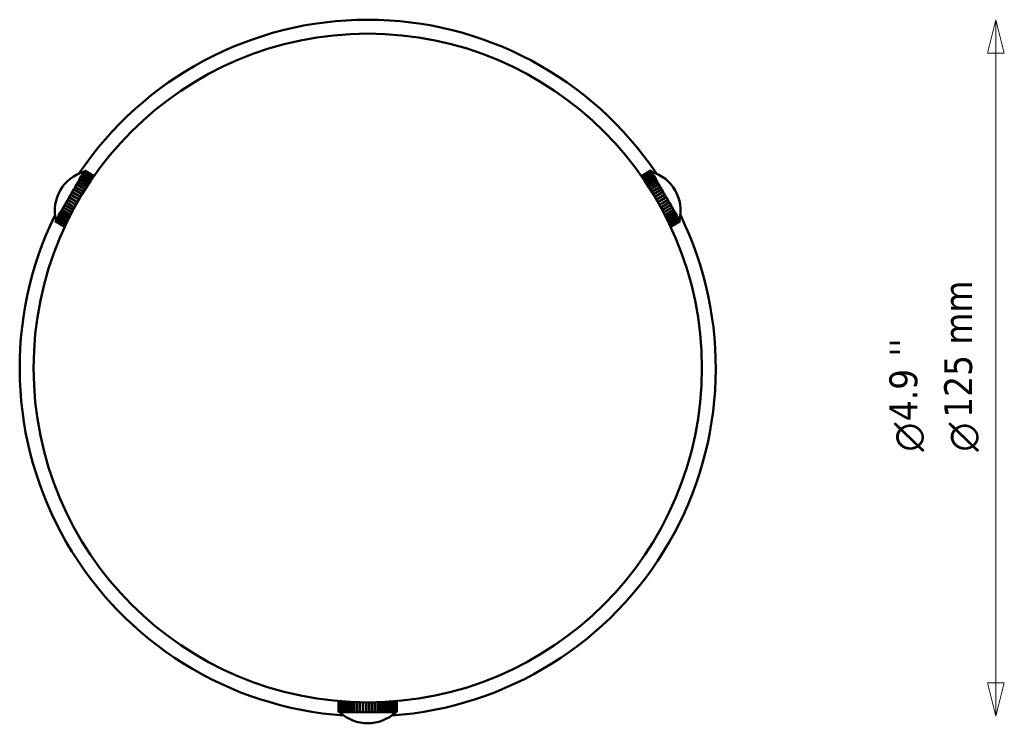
# Model space of a CAD drawing. Header units: millimetres. Extents: x 44 to 384, y 91 to 426.
# Tile 2 of 3: x 44 to 221, y 300 to 426. Entities that reach past the tile are written whole.
import ezdxf

# ---------------------------------------------------------------- set-up
doc = ezdxf.new("R2010")
doc.units = ezdxf.units.MM
doc.header["$LTSCALE"] = 2
for name, color, linetype, lineweight in [('Symbol (ISO)', 7, 'Continuous', 50), ('Widoczne (ISO)', 7, 'Continuous', 50), ('Wymiar (ISO)', 7, 'Continuous', 18)]:
    doc.layers.add(name, color=color, linetype=linetype, lineweight=lineweight)
doc.styles.add('Styl tekstu32', font='AIGDT___.TTF')
doc.styles.add('Tekst notatki (ISO)', font='tahoma.ttf')

msp = doc.modelspace()

# ---------------------------------------------------------------- linework, layer by layer
at = {"layer": 'Widoczne (ISO)'}
for p, q in [((55.42, 398.01), (55.28, 397.75)), ((55.42, 398.01), (55.44, 398.03)), ((57.08, 397.05), (55.42, 398.01)), ((55.56, 398.25), (55.44, 398.03)), ((55.44, 398.03), (57.09, 397.08)), ((55.56, 398.25), (55.57, 398.27)), ((57.24, 397.28), (55.56, 398.25)), ((55.68, 398.45), (55.57, 398.27)), ((55.57, 398.27), (57.25, 397.3)), ((55.76, 398.59), (55.68, 398.46)), ((55.68, 398.46), (57.37, 397.49)), ((55.68, 398.45), (55.68, 398.46)), ((57.36, 397.47), (55.68, 398.45)), ((55.76, 398.59), (55.77, 398.61)), ((57.46, 397.61), (55.76, 398.59)), ((55.82, 398.7), (55.77, 398.61)), ((55.77, 398.61), (57.47, 397.62)), ((55.85, 398.75), (55.82, 398.7)), ((57.53, 397.71), (55.82, 398.7)), ((55.82, 398.7), (57.53, 397.72)), ((55.82, 398.7), (55.82, 398.7)), ((57.56, 397.76), (55.85, 398.75)), ((55.85, 398.75), (57.57, 397.76)), ((55.85, 398.75), (55.85, 398.75)), ((155.84, 397.76), (157.56, 398.75)), ((157.56, 398.75), (155.84, 397.76)), ((155.87, 397.72), (157.58, 398.7)), ((157.59, 398.7), (155.88, 397.71)), ((155.94, 397.62), (157.64, 398.61)), ((157.65, 398.59), (155.94, 397.61)), ((156.03, 397.49), (157.72, 398.46)), ((157.73, 398.45), (156.04, 397.47)), ((156.16, 397.3), (157.83, 398.27)), ((157.84, 398.25), (156.17, 397.28)), ((156.31, 397.08), (157.97, 398.03)), ((157.98, 398.01), (156.33, 397.05)), ((157.56, 398.75), (157.56, 398.75)), ((157.58, 398.7), (157.56, 398.75)), ((157.59, 398.7), (157.58, 398.7)), ((157.64, 398.61), (157.59, 398.7)), ((157.65, 398.59), (157.64, 398.61)), ((157.72, 398.46), (157.65, 398.59)), ((157.73, 398.45), (157.72, 398.46)), ((157.83, 398.27), (157.73, 398.45)), ((157.84, 398.25), (157.83, 398.27)), ((157.97, 398.03), (157.84, 398.25)), ((157.98, 398.01), (157.97, 398.03)), ((158.13, 397.75), (157.98, 398.01)), ((54.41, 396.25), (54.18, 395.86)), ((54.41, 396.25), (54.43, 396.29)), ((55.96, 395.35), (54.41, 396.25)), ((54.65, 396.66), (54.43, 396.29)), ((54.43, 396.29), (55.99, 395.39)), ((54.65, 396.66), (54.67, 396.7)), ((56.22, 395.76), (54.65, 396.66)), ((54.87, 397.05), (54.67, 396.7)), ((54.67, 396.7), (56.24, 395.79)), ((54.87, 397.05), (54.89, 397.09)), ((56.46, 396.13), (54.87, 397.05)), ((55.08, 397.41), (54.89, 397.09)), ((54.89, 397.09), (56.49, 396.16)), ((55.08, 397.41), (55.09, 397.44)), ((56.69, 396.48), (55.08, 397.41)), ((55.26, 397.73), (55.09, 397.44)), ((55.09, 397.44), (56.71, 396.5)), ((55.26, 397.73), (55.28, 397.75)), ((56.9, 396.78), (55.26, 397.73)), ((55.28, 397.75), (56.91, 396.81)), ((156.49, 396.81), (158.13, 397.75)), ((158.15, 397.73), (156.51, 396.78)), ((156.7, 396.5), (158.31, 397.44)), ((158.33, 397.41), (156.72, 396.48)), ((156.92, 396.16), (158.52, 397.09)), ((158.54, 397.05), (156.94, 396.13)), ((157.16, 395.79), (158.74, 396.7)), ((158.76, 396.66), (157.19, 395.76)), ((157.42, 395.39), (158.98, 396.29)), ((159, 396.25), (157.44, 395.35)), ((158.15, 397.73), (158.13, 397.75)), ((158.31, 397.44), (158.15, 397.73)), ((158.33, 397.41), (158.31, 397.44)), ((158.52, 397.09), (158.33, 397.41)), ((158.54, 397.05), (158.52, 397.09)), ((158.74, 396.7), (158.54, 397.05)), ((158.76, 396.66), (158.74, 396.7)), ((158.98, 396.29), (158.76, 396.66)), ((159, 396.25), (158.98, 396.29)), ((159.23, 395.86), (159, 396.25)), ((53.35, 394.42), (53.1, 393.99)), ((53.35, 394.42), (53.36, 394.44)), ((54.87, 393.55), (53.35, 394.42)), ((53.36, 394.44), (53.38, 394.46)), ((53.36, 394.44), (54.88, 393.57)), ((53.62, 394.89), (53.38, 394.46)), ((53.38, 394.46), (54.89, 393.59)), ((53.62, 394.89), (53.65, 394.94)), ((55.15, 394.02), (53.62, 394.89)), ((53.89, 395.36), (53.65, 394.94)), ((53.65, 394.94), (55.17, 394.06)), ((53.89, 395.36), (53.92, 395.4)), ((55.42, 394.48), (53.89, 395.36)), ((54.16, 395.81), (53.92, 395.4)), ((53.92, 395.4), (55.45, 394.52)), ((54.16, 395.81), (54.18, 395.86)), ((55.7, 394.93), (54.16, 395.81)), ((54.18, 395.86), (55.72, 394.97)), ((157.69, 394.97), (159.23, 395.86)), ((159.25, 395.81), (157.71, 394.93)), ((157.96, 394.52), (159.49, 395.4)), ((159.51, 395.36), (157.98, 394.48)), ((158.24, 394.06), (159.76, 394.94)), ((159.78, 394.89), (158.26, 394.02)), ((158.51, 393.59), (160.03, 394.46)), ((158.53, 393.57), (160.04, 394.44)), ((160.06, 394.42), (158.54, 393.55)), ((159.25, 395.81), (159.23, 395.86)), ((159.49, 395.4), (159.25, 395.81)), ((159.51, 395.36), (159.49, 395.4)), ((159.76, 394.94), (159.51, 395.36)), ((159.78, 394.89), (159.76, 394.94)), ((160.03, 394.46), (159.78, 394.89)), ((160.04, 394.44), (160.03, 394.46)), ((160.04, 394.44), (160.06, 394.42)), ((160.31, 393.99), (160.06, 394.42)), ((52.27, 392.55), (52.04, 392.16)), ((52.3, 392.59), (52.27, 392.55)), ((53.81, 391.66), (52.27, 392.55)), ((52.53, 393), (52.3, 392.59)), ((52.3, 392.59), (53.84, 391.7)), ((52.56, 393.05), (52.53, 393)), ((54.06, 392.12), (52.53, 393)), ((52.8, 393.47), (52.56, 393.05)), ((52.56, 393.05), (54.09, 392.16)), ((52.83, 393.51), (52.8, 393.47)), ((54.32, 392.59), (52.8, 393.47)), ((53.08, 393.94), (52.83, 393.51)), ((52.83, 393.51), (54.35, 392.64)), ((53.09, 393.97), (53.08, 393.94)), ((54.59, 393.07), (53.08, 393.94)), ((53.09, 393.97), (53.1, 393.99)), ((54.61, 393.09), (53.09, 393.97)), ((53.1, 393.99), (54.62, 393.11)), ((158.79, 393.11), (160.31, 393.99)), ((160.32, 393.97), (158.8, 393.09)), ((160.33, 393.94), (158.81, 393.07)), ((159.06, 392.64), (160.58, 393.51)), ((160.6, 393.47), (159.08, 392.59)), ((159.32, 392.16), (160.85, 393.05)), ((160.87, 393), (159.34, 392.12)), ((159.57, 391.7), (161.11, 392.59)), ((161.13, 392.55), (159.59, 391.66)), ((160.31, 393.99), (160.32, 393.97)), ((160.32, 393.97), (160.33, 393.94)), ((160.58, 393.51), (160.33, 393.94)), ((160.58, 393.51), (160.6, 393.47)), ((160.85, 393.05), (160.6, 393.47)), ((160.85, 393.05), (160.87, 393)), ((161.11, 392.59), (160.87, 393)), ((161.11, 392.59), (161.13, 392.55)), ((161.36, 392.16), (161.13, 392.55)), ((51.36, 390.97), (51.19, 390.68)), ((51.38, 391), (51.36, 390.97)), ((52.98, 390.04), (51.36, 390.97)), ((51.56, 391.32), (51.38, 391)), ((51.38, 391), (52.99, 390.07)), ((51.58, 391.36), (51.56, 391.32)), ((53.16, 390.4), (51.56, 391.32)), ((51.78, 391.71), (51.58, 391.36)), ((51.58, 391.36), (53.18, 390.44)), ((51.81, 391.74), (51.78, 391.71)), ((53.36, 390.8), (51.78, 391.71)), ((52.02, 392.12), (51.81, 391.74)), ((51.81, 391.74), (53.38, 390.83)), ((52.04, 392.16), (52.02, 392.12)), ((53.58, 391.22), (52.02, 392.12)), ((52.04, 392.16), (53.6, 391.26)), ((159.81, 391.26), (161.36, 392.16)), ((161.38, 392.12), (159.83, 391.22)), ((160.03, 390.83), (161.6, 391.74)), ((161.62, 391.71), (160.05, 390.8)), ((160.23, 390.44), (161.82, 391.36)), ((161.84, 391.32), (160.25, 390.4)), ((160.42, 390.07), (162.03, 391)), ((162.05, 390.97), (160.43, 390.04)), ((161.36, 392.16), (161.38, 392.12)), ((161.6, 391.74), (161.38, 392.12)), ((161.6, 391.74), (161.62, 391.71)), ((161.82, 391.36), (161.62, 391.71)), ((161.82, 391.36), (161.84, 391.32)), ((162.03, 391), (161.84, 391.32)), ((162.03, 391), (162.05, 390.97)), ((162.21, 390.68), (162.05, 390.97)), ((50.63, 389.7), (50.6, 389.66)), ((50.6, 389.66), (50.6, 389.66)), ((52.32, 388.67), (50.6, 389.66)), ((50.6, 389.66), (52.32, 388.67)), ((50.68, 389.8), (50.63, 389.71)), ((50.63, 389.71), (50.63, 389.7)), ((50.63, 389.71), (52.34, 388.72)), ((52.34, 388.72), (50.63, 389.7)), ((50.69, 389.81), (50.68, 389.8)), ((52.39, 388.82), (50.68, 389.8)), ((50.77, 389.95), (50.69, 389.81)), ((50.69, 389.81), (52.39, 388.83)), ((50.78, 389.96), (50.77, 389.95)), ((52.46, 388.97), (50.77, 389.95)), ((50.88, 390.14), (50.78, 389.96)), ((50.78, 389.96), (52.47, 388.99)), ((50.89, 390.16), (50.88, 390.14)), ((52.55, 389.17), (50.88, 390.14)), ((51.02, 390.37), (50.89, 390.16)), ((50.89, 390.16), (52.56, 389.19)), ((51.03, 390.4), (51.02, 390.37)), ((52.67, 389.42), (51.02, 390.37)), ((51.18, 390.65), (51.03, 390.4)), ((51.03, 390.4), (52.68, 389.44)), ((51.19, 390.68), (51.18, 390.65)), ((52.81, 389.71), (51.18, 390.65)), ((51.19, 390.68), (52.83, 389.74)), ((160.58, 389.74), (162.21, 390.68)), ((162.23, 390.65), (160.59, 389.71)), ((160.72, 389.44), (162.38, 390.4)), ((162.39, 390.37), (160.73, 389.42)), ((160.84, 389.19), (162.52, 390.16)), ((162.53, 390.14), (160.85, 389.17)), ((160.94, 388.99), (162.63, 389.96)), ((162.64, 389.95), (160.95, 388.97)), ((161.01, 388.83), (162.72, 389.81)), ((162.72, 389.8), (161.02, 388.82)), ((161.06, 388.72), (162.77, 389.71)), ((162.78, 389.7), (161.07, 388.72)), ((161.09, 388.67), (162.8, 389.66)), ((162.81, 389.66), (161.09, 388.67)), ((162.21, 390.68), (162.23, 390.65)), ((162.38, 390.4), (162.23, 390.65)), ((162.38, 390.4), (162.39, 390.37)), ((162.52, 390.16), (162.39, 390.37)), ((162.52, 390.16), (162.53, 390.14)), ((162.63, 389.96), (162.53, 390.14)), ((162.63, 389.96), (162.64, 389.95)), ((162.72, 389.81), (162.64, 389.95)), ((162.72, 389.81), (162.72, 389.8)), ((162.77, 389.71), (162.72, 389.8)), ((162.77, 389.71), (162.78, 389.7)), ((162.8, 389.66), (162.78, 389.7)), ((162.8, 389.66), (162.81, 389.66)), ((101.45, 301.58), (101.45, 303.56)), ((101.46, 303.56), (101.46, 301.58)), ((101.51, 301.58), (101.51, 303.55)), ((101.52, 303.55), (101.52, 301.58)), ((101.62, 301.58), (101.62, 303.54)), ((101.63, 303.54), (101.63, 301.58)), ((101.79, 301.58), (101.79, 303.53)), ((101.81, 303.53), (101.81, 301.58)), ((102.01, 301.58), (102.01, 303.51)), ((102.03, 303.51), (102.03, 301.58)), ((102.28, 301.58), (102.28, 303.49)), ((102.31, 303.49), (102.31, 301.58)), ((102.6, 301.58), (102.6, 303.47)), ((102.63, 303.47), (102.63, 301.58)), ((102.97, 301.58), (102.97, 303.45)), ((103, 303.44), (103, 301.58)), ((103.38, 301.58), (103.38, 303.42)), ((103.42, 303.42), (103.42, 301.58)), ((103.82, 301.58), (103.82, 303.4)), ((103.86, 303.4), (103.86, 301.58)), ((104.29, 301.58), (104.29, 303.38)), ((104.34, 303.38), (104.34, 301.58)), ((104.8, 301.58), (104.8, 303.36)), ((104.84, 303.36), (104.84, 301.58)), ((105.32, 301.58), (105.32, 303.34)), ((105.37, 303.34), (105.37, 301.58)), ((105.86, 301.58), (105.86, 303.33)), ((105.91, 303.33), (105.91, 301.58)), ((106.4, 301.58), (106.4, 303.33)), ((106.43, 301.58), (106.43, 303.33)), ((106.45, 303.33), (106.45, 301.58)), ((106.95, 301.58), (106.95, 303.33)), ((106.98, 303.33), (106.98, 301.58)), ((107, 303.33), (107, 301.58)), ((107.5, 301.58), (107.5, 303.33)), ((107.55, 303.33), (107.55, 301.58)), ((108.04, 301.58), (108.04, 303.34)), ((108.09, 303.34), (108.09, 301.58)), ((108.56, 301.58), (108.56, 303.36)), ((108.61, 303.36), (108.61, 301.58)), ((109.07, 301.58), (109.07, 303.38)), ((109.11, 303.38), (109.11, 301.58)), ((109.54, 301.58), (109.54, 303.4)), ((109.59, 303.4), (109.59, 301.58)), ((109.99, 301.58), (109.99, 303.42)), ((110.03, 303.42), (110.03, 301.58)), ((110.4, 301.58), (110.4, 303.44)), ((110.44, 303.45), (110.44, 301.58)), ((110.77, 301.58), (110.77, 303.47)), ((110.8, 303.47), (110.8, 301.58)), ((111.1, 301.58), (111.1, 303.49)), ((111.12, 303.49), (111.12, 301.58)), ((111.37, 301.58), (111.37, 303.51)), ((111.4, 303.51), (111.4, 301.58)), ((111.6, 301.58), (111.6, 303.53)), ((111.62, 303.53), (111.62, 301.58)), ((111.77, 301.58), (111.77, 303.54)), ((111.79, 303.54), (111.79, 301.58)), ((111.89, 301.58), (111.89, 303.55)), ((111.9, 303.55), (111.9, 301.58)), ((111.95, 301.58), (111.95, 303.56)), ((111.95, 303.56), (111.95, 301.58)), ((101.46, 301.58), (101.45, 301.58)), ((101.46, 301.58), (101.51, 301.58)), ((101.52, 301.58), (101.51, 301.58)), ((101.52, 301.58), (101.62, 301.58)), ((101.63, 301.58), (101.62, 301.58)), ((101.63, 301.58), (101.79, 301.58)), ((101.81, 301.58), (101.79, 301.58)), ((101.81, 301.58), (102.01, 301.58)), ((102.03, 301.58), (102.01, 301.58)), ((102.03, 301.58), (102.28, 301.58)), ((102.31, 301.58), (102.28, 301.58)), ((102.31, 301.58), (102.6, 301.58)), ((102.63, 301.58), (102.6, 301.58)), ((102.63, 301.58), (102.97, 301.58)), ((103, 301.58), (102.97, 301.58)), ((103, 301.58), (103.38, 301.58)), ((103.42, 301.58), (103.38, 301.58)), ((103.42, 301.58), (103.82, 301.58)), ((103.86, 301.58), (103.82, 301.58)), ((103.86, 301.58), (104.29, 301.58)), ((104.34, 301.58), (104.29, 301.58)), ((104.34, 301.58), (104.8, 301.58)), ((104.84, 301.58), (104.8, 301.58)), ((104.84, 301.58), (105.32, 301.58)), ((105.37, 301.58), (105.32, 301.58)), ((105.37, 301.58), (105.86, 301.58)), ((105.91, 301.58), (105.86, 301.58)), ((105.91, 301.58), (106.4, 301.58)), ((106.43, 301.58), (106.4, 301.58)), ((106.45, 301.58), (106.43, 301.58)), ((106.45, 301.58), (106.95, 301.58)), ((106.98, 301.58), (106.95, 301.58)), ((106.98, 301.58), (107, 301.58)), ((107, 301.58), (107.5, 301.58)), ((107.5, 301.58), (107.55, 301.58)), ((107.55, 301.58), (108.04, 301.58)), ((108.04, 301.58), (108.09, 301.58)), ((108.09, 301.58), (108.56, 301.58)), ((108.56, 301.58), (108.61, 301.58)), ((108.61, 301.58), (109.07, 301.58)), ((109.07, 301.58), (109.11, 301.58)), ((109.11, 301.58), (109.54, 301.58)), ((109.54, 301.58), (109.59, 301.58)), ((109.59, 301.58), (109.99, 301.58)), ((109.99, 301.58), (110.03, 301.58)), ((110.03, 301.58), (110.4, 301.58)), ((110.4, 301.58), (110.44, 301.58)), ((110.44, 301.58), (110.77, 301.58)), ((110.77, 301.58), (110.8, 301.58)), ((110.8, 301.58), (111.1, 301.58)), ((111.1, 301.58), (111.12, 301.58)), ((111.12, 301.58), (111.37, 301.58)), ((111.37, 301.58), (111.4, 301.58)), ((111.4, 301.58), (111.6, 301.58)), ((111.6, 301.58), (111.62, 301.58)), ((111.62, 301.58), (111.77, 301.58)), ((111.77, 301.58), (111.79, 301.58)), ((111.79, 301.58), (111.89, 301.58)), ((111.89, 301.58), (111.9, 301.58)), ((111.9, 301.58), (111.95, 301.58)), ((111.95, 301.58), (111.95, 301.58))]:
    msp.add_line(p, q, dxfattribs=at)
msp.add_circle((106.7, 363.33), 60, dxfattribs=at)
for centre, radius, start, end in [((106.7, 363.33), 62.5, 33.9247, 146.0753), ((57.77, 391.58), 7.25, 106.3972, 193.6028), ((155.63, 391.58), 7.25, 346.3972, 73.6028), ((106.7, 363.33), 62.5, 153.9247, 266.0753), ((106.7, 363.33), 62.5, 273.9247, 26.0753), ((106.7, 306.83), 7.25, 226.3972, 313.6028)]:
    msp.add_arc(centre, radius, start, end, dxfattribs=at)
at = {"layer": 'Wymiar (ISO)', "lineweight": 18}
for p, q in [((219.51, 425.83), (218.01, 419.83)), ((219.51, 419.83), (219.51, 425.83)), ((221.01, 419.83), (219.51, 425.83)), ((218.01, 419.83), (221.01, 419.83)), ((219.51, 419.83), (219.51, 306.83)), ((218.01, 306.83), (219.51, 300.83)), ((221.01, 306.83), (218.01, 306.83)), ((219.51, 306.83), (219.51, 300.83)), ((219.51, 300.83), (221.01, 306.83))]:
    msp.add_line(p, q, dxfattribs=at)
at = {"layer": 'Wymiar (ISO)', "lineweight": 18, "flags": 128}
for points in [[(221.01, 419.83), (219.51, 425.83), (218.01, 419.83), (221.01, 419.83)], [(218.01, 306.83), (219.51, 300.83), (221.01, 306.83), (218.01, 306.83)]]:
    msp.add_lwpolyline(points, dxfattribs=at)
at = {"layer": 'Wymiar (ISO)'}
for points in [[(221.01, 419.83), (219.51, 425.83), (218.01, 419.83), (221.01, 419.83)], [(218.01, 306.83), (219.51, 300.83), (221.01, 306.83), (218.01, 306.83)]]:
    msp.add_solid(points, dxfattribs=at)

# ---------------------------------------------------------------- texts
at = {"layer": 'Symbol (ISO)', "insert": (200.41, 365.38), "char_height": 5, "attachment_point": 1, "rotation": 90, "style": 'Tekst notatki (ISO)'}
msp.add_mtext("\\fTahoma|b0|i0;''", dxfattribs=at)
at = {"layer": 'Wymiar (ISO)', "char_height": 5, "attachment_point": 7, "rotation": 90}
for s, insert, style in [('125 mm', (215.31, 354.4), 'Tekst notatki (ISO)'), ('4.9', (205.48, 353.79), 'Tekst notatki (ISO)'), ('\\fAIGDT|b0|i0|p0;n', (206.64, 348.34), 'Styl tekstu32'), ('\\fAIGDT|b0|i0|p0;n', (216.46, 348.34), 'Styl tekstu32')]:
    msp.add_mtext(s, dxfattribs=dict(at, insert=insert, style=style))

doc.saveas('drawing.dxf')
